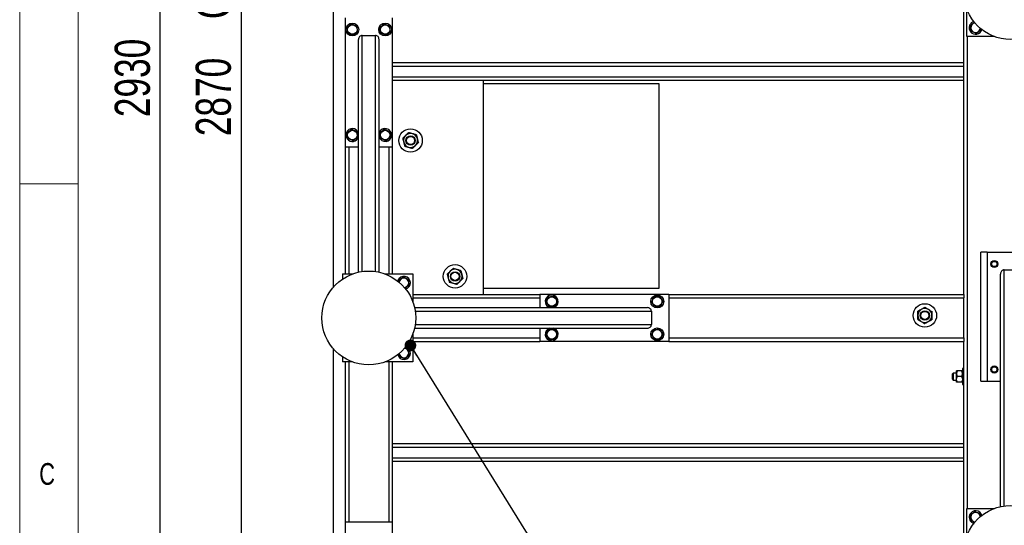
# Model space of a CAD drawing. Header units: millimetres. Extents: x 5 to 589, y 5 to 415.
# Tile 19 of 115: x 5 to 89, y 281 to 324. Entities that reach past the tile are written whole.
import ezdxf

# ---------------------------------------------------------------- set-up
doc = ezdxf.new("R2010")
doc.units = ezdxf.units.MM
doc.layers.add('COTES', color=1, linetype='Continuous')
doc.layers.add('NOTES', color=6, linetype='Continuous')
doc.layers.add('TRAIT-FORT', color=4, linetype='Continuous', lineweight=25)
doc.styles.add('SLDTEXTSTYLE0', font='TXT', dxfattribs={"width": 0.75})
doc.dimstyles.new('SLDDIMSTYLE0', dxfattribs={"dimtxt": 3, "dimasz": 2, "dimexe": 0, "dimexo": 0.0625, "dimgap": 0.75, "dimtad": 1, "dimlfac": 20, "dimrnd": 1e-09, "dimzin": 12, "dimdsep": 46, "dimtxsty": 'SLDTEXTSTYLE0', "dimsah": 1, "dimcen": 0.09, "dimadec": 0, "dimazin": 3, "dimtfac": 1, "dimtofl": 0, "dimtmove": 0, "dimatfit": 3, "dimfxl": 1, "dimfrac": 2, "dimtolj": 1, "dimtzin": 12, "dimarcsym": 0})
doc.dimstyles.new('SLDDIMSTYLE3', dxfattribs={"dimtxt": 0.18, "dimasz": 1, "dimexe": 0, "dimexo": 0.0625, "dimgap": 0, "dimtad": 0, "dimtih": 1, "dimtoh": 1, "dimdec": 0, "dimrnd": 1e-09, "dimzin": 0, "dimdsep": 46, "dimtxsty": 'Standard', "dimblk1": 'DOT', "dimblk2": 'DOT', "dimsah": 1, "dimcen": 0.09, "dimadec": 0, "dimazin": 0, "dimtfac": 1, "dimtdec": 0, "dimtofl": 0, "dimtmove": 0, "dimatfit": 3, "dimldrblk": 'DOT', "dimfxl": 1, "dimfrac": 2, "dimtolj": 1, "dimtzin": 0, "dimarcsym": 0})

# ---------------------------------------------------------------- blocks, each defined once
blk = doc.blocks.new('_D_6')
at = {"layer": 'COTES', "color": 1, "transparency": 16777216}
for p, q in [((31.77, 397.052), (22.877, 397.052)), ((23.877, 397.052), (23.877, 253.552)), ((48.37, 253.552), (22.877, 253.552))]:
    blk.add_line(p, q, dxfattribs=at)
for points in [[(23.877, 397.052), (23.377, 395.052), (24.377, 395.052)], [(23.877, 253.552), (24.377, 255.552), (23.377, 255.552)]]:
    blk.add_solid(points, dxfattribs=at)
at = {"layer": 'COTES', "color": 1, "transparency": 16777216, "char_height": 3, "attachment_point": 1, "rotation": 90, "style": 'SLDTEXTSTYLE0'}
for s, insert in [('Cadre', (20.009, 324.042)), ('2870', (20.009, 314.05))]:
    blk.add_mtext(s, dxfattribs=dict(at, insert=insert))
blk = doc.blocks.new('_D_7')
at = {"layer": 'COTES', "color": 1, "transparency": 16777216}
for p, q in [((30.77, 398.552), (15.973, 398.552)), ((16.973, 252.052), (16.973, 398.552)), ((30.77, 252.052), (15.973, 252.052))]:
    blk.add_line(p, q, dxfattribs=at)
for points in [[(16.973, 398.552), (16.473, 396.552), (17.473, 396.552)], [(16.973, 252.052), (17.473, 254.052), (16.473, 254.052)]]:
    blk.add_solid(points, dxfattribs=at)
at = {"layer": 'COTES', "color": 1, "transparency": 16777216, "char_height": 3, "attachment_point": 1, "rotation": 90, "style": 'SLDTEXTSTYLE0'}
for s, insert in [('Toles', (13.106, 325.667)), ('2930', (13.106, 315.675))]:
    blk.add_mtext(s, dxfattribs=dict(at, insert=insert))
blk = doc.blocks.new('_DOT')
at = {"color": 0, "linetype": 'ByBlock', "lineweight": -2}
blk.add_line((-0.5, 0), (-1, 0), dxfattribs=at)
at = {"color": 0, "linetype": 'ByBlock', "const_width": 0.5}
blk.add_lwpolyline([(-0.25, 0, 1), (0.25, 0, 1)], format="xyb", close=True, dxfattribs=at)

msp = doc.modelspace()

# ---------------------------------------------------------------- linework, layer by layer
at = {"color": 7, "linetype": 'Continuous', "lineweight": 18}
for p, q in [((5, 415), (5, 5)), ((10, 410), (10, 10)), ((5, 310), (10, 310))]:
    msp.add_line(p, q, dxfattribs=at)
at = {"layer": 'TRAIT-FORT', "color": 4, "linetype": 'Continuous', "lineweight": 25}
for p, q in [((31.77027, 301.19771), (31.77027, 392.40621)), ((85.52027, 300.55196), (85.52027, 365.30196)), ((32.77027, 324.15196), (32.77027, 313.15196)), ((36.77027, 324.15196), (36.77027, 313.15196)), ((85.77027, 322.55196), (85.77027, 324.91002)), ((34.19527, 322.65196), (35.34527, 322.65196)), ((34.19527, 302.51042), (34.19527, 322.65196)), ((35.34527, 302.51042), (35.34527, 322.65196)), ((88.12832, 322.55196), (85.77027, 322.55196)), ((85.82027, 282.30196), (85.82027, 322.55196)), ((86.97231, 323.11095), (86.9563, 323.23962)), ((33.89527, 302.45508), (33.89527, 322.29637)), ((35.64527, 302.45508), (35.64527, 322.29637)), ((85.52027, 320.30196), (36.77027, 320.30196)), ((85.52027, 320.00196), (36.77027, 320.00196)), ((85.52027, 319.10196), (36.77027, 319.10196)), ((85.52027, 318.80196), (36.77027, 318.80196)), ((44.52027, 318.80196), (44.52027, 300.55196)), ((44.52027, 318.55196), (59.52027, 318.55196)), ((59.52027, 318.55196), (59.52027, 301.05196)), ((35.66222, 314.36264), (35.64527, 314.3159)), ((32.77027, 313.15196), (33.89527, 313.15196)), ((32.77027, 313.15196), (32.77027, 302.30196)), ((33.07027, 313.15196), (33.07027, 302.30196)), ((35.64527, 313.15196), (36.77027, 313.15196)), ((36.47027, 313.15196), (36.47027, 302.30196)), ((36.77027, 313.15196), (36.77027, 302.30196)), ((86.97027, 293.15196), (86.97027, 304.15196)), ((87.52027, 304.15196), (86.97027, 304.15196)), ((87.52027, 304.15196), (87.52027, 293.15196)), ((87.52027, 304.15196), (91.52027, 304.15196)), ((32.52027, 302.30196), (33.37832, 302.30196)), ((32.52027, 302.30196), (32.52027, 301.85915)), ((36.16221, 302.30196), (38.52027, 302.30196)), ((38.52027, 302.30196), (38.52027, 299.9439)), ((88.64527, 282.45508), (88.64527, 302.29637)), ((88.94527, 302.65196), (90.09527, 302.65196)), ((88.94527, 282.51042), (88.94527, 302.65196)), ((37.26222, 301.76264), (37.23765, 301.68914)), ((59.52027, 301.05196), (44.52027, 301.05196)), ((38.52027, 300.55196), (49.37027, 300.55196)), ((38.52027, 300.25196), (49.37027, 300.25196)), ((49.37027, 300.55196), (49.37027, 299.42696)), ((60.37027, 300.55196), (49.37027, 300.55196)), ((60.37027, 300.55196), (60.37027, 296.55196)), ((60.37027, 300.55196), (85.52027, 300.55196)), ((60.37027, 300.25196), (85.52027, 300.25196)), ((85.52027, 300.55196), (85.52027, 300.25196)), ((85.52027, 296.85196), (85.52027, 300.25196)), ((38.67339, 299.42696), (58.51467, 299.42696)), ((38.72872, 299.12696), (58.87027, 299.12696)), ((58.87027, 299.12696), (58.87027, 297.97696)), ((38.67339, 297.67696), (58.51467, 297.67696)), ((38.72872, 297.97696), (58.87027, 297.97696)), ((49.37027, 297.67696), (49.37027, 296.55196)), ((50.58094, 297.66001), (50.5342, 297.67696)), ((38.52027, 297.16002), (38.52027, 294.80196)), ((38.52027, 296.85196), (49.37027, 296.85196)), ((38.52027, 296.55196), (49.37027, 296.55196)), ((60.37027, 296.55196), (49.37027, 296.55196)), ((60.37027, 296.85196), (85.52027, 296.85196)), ((60.37027, 296.55196), (85.52027, 296.55196)), ((85.52027, 296.85196), (85.52027, 296.55196)), ((85.52027, 257.55196), (85.52027, 296.55196)), ((31.77027, 258.19771), (31.77027, 295.90621)), ((32.52027, 295.24477), (32.52027, 294.80196)), ((33.37832, 294.80196), (32.52027, 294.80196)), ((32.77027, 294.80196), (32.77027, 281.15196)), ((33.07027, 294.80196), (33.07027, 281.15196)), ((38.52027, 294.80196), (36.16221, 294.80196)), ((36.47027, 294.80196), (36.47027, 281.15196)), ((36.77027, 294.80196), (36.77027, 281.15196)), ((84.89527, 293.78946), (84.89527, 294.02696)), ((85.32178, 294.02696), (84.96875, 294.02696)), ((85.52027, 294.22696), (85.39527, 294.22696)), ((85.39527, 294.22696), (85.39527, 293.48755)), ((84.62027, 293.85196), (84.54527, 293.77696)), ((84.54527, 293.55196), (84.54527, 293.77696)), ((84.54527, 293.32696), (84.54527, 293.55196)), ((84.54527, 293.32696), (84.62027, 293.25196)), ((84.89527, 293.85196), (84.62027, 293.85196)), ((84.62027, 293.85196), (84.62027, 293.55196)), ((84.62027, 293.55196), (84.62027, 293.25196)), ((84.62027, 293.25196), (84.89527, 293.25196)), ((84.89527, 293.31446), (84.89527, 293.78946)), ((84.89527, 293.07696), (84.89527, 293.31446)), ((85.32178, 293.55196), (84.96875, 293.55196)), ((85.32178, 293.07696), (84.96875, 293.07696)), ((85.39527, 293.48755), (85.39527, 292.87696)), ((86.97027, 293.15196), (87.52027, 293.15196)), ((87.52027, 293.15196), (88.64527, 293.15196)), ((85.39527, 292.87696), (85.52027, 292.87696)), ((85.52027, 287.80196), (36.77027, 287.80196)), ((85.52027, 287.50196), (36.77027, 287.50196)), ((85.52027, 286.60196), (36.77027, 286.60196)), ((85.52027, 286.30196), (36.77027, 286.30196)), ((85.77027, 279.9439), (85.77027, 282.30196)), ((85.77027, 282.30196), (88.12832, 282.30196)), ((32.77027, 281.15196), (32.77027, 270.15196)), ((32.77027, 281.15196), (36.77027, 281.15196)), ((36.77027, 281.15196), (36.77027, 270.15196))]:
    msp.add_line(p, q, dxfattribs=at)
for centre, radius in [((89.52027, 326.30196), 4), ((33.37027, 323.15196), 0.55), ((33.37027, 323.15196), 0.40375), ((36.17027, 323.15196), 0.55), ((36.17027, 323.15196), 0.40375), ((33.37027, 314.15196), 0.40375), ((36.17027, 314.15196), 0.40375), ((38.33252, 313.68583), 1), ((38.33252, 313.68583), 0.4), ((38.33252, 313.68583), 0.345), ((88.12027, 303.15196), 0.3), ((88.12027, 303.15196), 0.225), ((34.77027, 298.55196), 4), ((42.12723, 302.09726), 1), ((42.12723, 302.09726), 0.4), ((42.12723, 302.09726), 0.345), ((50.37027, 299.95196), 0.40375), ((59.37027, 299.95196), 0.55), ((59.37027, 299.95196), 0.40375), ((82.19292, 298.7622), 1), ((82.19292, 298.7622), 0.4), ((82.19292, 298.7622), 0.345), ((50.37027, 297.15196), 0.40375), ((59.37027, 297.15196), 0.55), ((59.37027, 297.15196), 0.40375), ((88.12027, 294.15196), 0.3), ((88.12027, 294.15196), 0.225), ((89.52027, 278.55196), 4)]:
    msp.add_circle(centre, radius, dxfattribs=at)
for centre, radius, start, end in [((86.52027, 323.30196), 0.55, 157.4773264, 344.5581608), ((86.52027, 323.30196), 0.55, 105.4418373, 157.4773264), ((86.52027, 323.30196), 0.40375, 95.8590346, 187.0937795), ((86.52027, 323.30196), 0.40375, 187.0937795, 354.1409623), ((33.37027, 314.15196), 0.55, 157.4773264, 342.6585572), ((33.37027, 314.15196), 0.55, 17.3414428, 157.4773264), ((36.17027, 314.15196), 0.55, 197.3414428, 157.4773264), ((38.33252, 313.68583), 0.6, 134.3291347, 194.3291347), ((38.33252, 313.68583), 0.6, 74.3291347, 134.3291347), ((38.33252, 313.68583), 0.6, 14.3291347, 74.3291347), ((38.33252, 313.68583), 0.6, 194.3291347, 254.3291347), ((38.33252, 313.68583), 0.6, 254.3291347, 314.3291347), ((38.33252, 313.68583), 0.6, 314.3291347, 14.3291347), ((42.12723, 302.09726), 0.6, 134.3291347, 194.3291347), ((42.12723, 302.09726), 0.6, 74.3291347, 134.3291347), ((42.12723, 302.09726), 0.6, 14.3291347, 74.3291347), ((37.77027, 301.55196), 0.55, 284.2672678, 157.4773264), ((37.77027, 301.55196), 0.40375, 275.8443994, 174.1555992), ((42.12723, 302.09726), 0.6, 194.3291347, 254.3291347), ((42.12723, 302.09726), 0.6, 254.3291347, 314.3291347), ((42.12723, 302.09726), 0.6, 314.3291347, 14.3291347), ((50.37027, 299.95196), 0.55, 67.4773264, 252.6585572), ((50.37027, 299.95196), 0.55, 287.3414428, 67.4773264), ((82.19292, 298.7622), 0.6, 118.2322245, 178.2322245), ((82.19292, 298.7622), 0.6, 58.2322245, 118.2322245), ((82.19292, 298.7622), 0.6, 358.2322245, 58.2322245), ((82.19292, 298.7622), 0.6, 178.2322245, 238.2322245), ((82.19292, 298.7622), 0.6, 238.2322245, 298.2322245), ((82.19292, 298.7622), 0.6, 298.2322245, 358.2322245), ((50.37027, 297.15196), 0.55, 107.3414428, 67.4773264), ((37.77027, 295.55196), 0.55, 195.4623047, 74.5377068), ((37.77027, 295.55196), 0.40375, 185.8813818, 84.1186281), ((86.52027, 281.55196), 0.55, 157.4773264, 255.750778), ((86.52027, 281.55196), 0.55, 14.38939, 157.4773264), ((86.52027, 281.55196), 0.40375, 5.8426436, 187.0937795), ((86.52027, 281.55196), 0.40375, 187.0937795, 264.1573584)]:
    msp.add_arc(centre, radius, start, end, dxfattribs=at)
for centre, major_axis, start_param, end_param in [((34.19527, 322.29637), (0, 0.35559), 0, 1.57079633), ((35.34527, 322.29637), (0, 0.35559), 4.71238898, 6.28318531), ((88.94527, 302.29637), (0, 0.35559), 0, 1.57079633), ((58.51467, 299.12696), (0.35559, 0), 0, 1.57079633), ((58.51467, 297.97696), (0.35559, 0), 4.71238898, 6.28318531)]:
    msp.add_ellipse(centre, major_axis=major_axis, ratio=0.84366149, start_param=start_param, end_param=end_param, dxfattribs=at)
for points, knots in [([(33.30966, 323.63895), (33.27569, 323.61326), (33.207, 323.56133), (33.10523, 323.48438), (33.00795, 323.41082), (32.94831, 323.36573), (32.91822, 323.34297)], [0, 0, 0, 0, 0.26460494, 0.53494775, 0.76534313, 1, 1, 1, 1]), ([(32.97882, 322.85598), (32.97111, 322.91794), (32.95836, 323.02041), (32.93986, 323.16904), (32.92742, 323.26904), (32.92026, 323.32655), (32.91822, 323.34297)], [0, 0, 0, 0, 0.385549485, 0.637641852, 0.896546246, 1, 1, 1, 1]), ([(33.30966, 323.63895), (33.3489, 323.62237), (33.42822, 323.58886), (33.54574, 323.5392), (33.65808, 323.49173), (33.72696, 323.46262), (33.76171, 323.44794)], [0, 0, 0, 0, 0.26460494, 0.53494775, 0.76534313, 1, 1, 1, 1]), ([(33.82231, 322.96095), (33.8146, 323.02291), (33.80185, 323.12538), (33.78335, 323.27401), (33.77091, 323.37401), (33.76375, 323.43152), (33.76171, 323.44794)], [0, 0, 0, 0, 0.38554949, 0.63764185, 0.89654625, 1, 1, 1, 1]), ([(36.10966, 323.63895), (36.07569, 323.61326), (36.007, 323.56133), (35.90523, 323.48438), (35.80795, 323.41082), (35.74831, 323.36573), (35.71822, 323.34297)], [0, 0, 0, 0, 0.26460494, 0.53494775, 0.76534313, 1, 1, 1, 1]), ([(35.77882, 322.85598), (35.77111, 322.91794), (35.75836, 323.02041), (35.73986, 323.16904), (35.72742, 323.26904), (35.72026, 323.32655), (35.71822, 323.34297)], [0, 0, 0, 0, 0.385549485, 0.637641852, 0.896546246, 1, 1, 1, 1]), ([(36.10966, 323.63895), (36.1489, 323.62237), (36.22822, 323.58886), (36.34574, 323.5392), (36.45808, 323.49173), (36.52696, 323.46262), (36.56171, 323.44794)], [0, 0, 0, 0, 0.26460494, 0.53494775, 0.76534313, 1, 1, 1, 1]), ([(36.62231, 322.96095), (36.6146, 323.02291), (36.60185, 323.12538), (36.58335, 323.27401), (36.57091, 323.37401), (36.56375, 323.43152), (36.56171, 323.44794)], [0, 0, 0, 0, 0.38554949, 0.63764185, 0.89654625, 1, 1, 1, 1]), ([(86.43212, 323.76813), (86.40725, 323.74932), (86.34764, 323.70425), (86.25521, 323.63436), (86.15796, 323.56082), (86.09831, 323.51573), (86.06822, 323.49297)], [0, 0, 0, 0, 0.20832869, 0.49935953, 0.74738596, 1, 1, 1, 1]), ([(86.12882, 323.00598), (86.12111, 323.06794), (86.10836, 323.17041), (86.08986, 323.31904), (86.07742, 323.41904), (86.07026, 323.47655), (86.06822, 323.49297)], [0, 0, 0, 0, 0.385549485, 0.637641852, 0.896546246, 1, 1, 1, 1]), ([(33.43087, 322.66497), (33.39164, 322.68155), (33.31231, 322.71506), (33.19479, 322.76472), (33.08245, 322.81219), (33.01357, 322.8413), (32.97882, 322.85598)], [0, 0, 0, 0, 0.26460494, 0.53494775, 0.76534313, 1, 1, 1, 1]), ([(33.43087, 322.66497), (33.46484, 322.69066), (33.53353, 322.74259), (33.6353, 322.81954), (33.73258, 322.8931), (33.79222, 322.93819), (33.82231, 322.96095)], [0, 0, 0, 0, 0.26460494, 0.53494775, 0.76534313, 1, 1, 1, 1]), ([(36.23087, 322.66497), (36.19164, 322.68155), (36.11231, 322.71506), (35.99479, 322.76472), (35.88245, 322.81219), (35.81357, 322.8413), (35.77882, 322.85598)], [0, 0, 0, 0, 0.26460494, 0.53494775, 0.76534313, 1, 1, 1, 1]), ([(36.23087, 322.66497), (36.26484, 322.69066), (36.33353, 322.74259), (36.4353, 322.81954), (36.53258, 322.8931), (36.59222, 322.93819), (36.62231, 322.96095)], [0, 0, 0, 0, 0.26460494, 0.53494775, 0.76534313, 1, 1, 1, 1]), ([(86.58087, 322.81497), (86.54164, 322.83155), (86.46231, 322.86506), (86.34479, 322.91472), (86.23245, 322.96219), (86.16357, 322.9913), (86.12882, 323.00598)], [0, 0, 0, 0, 0.26460494, 0.53494775, 0.76534313, 1, 1, 1, 1]), ([(86.58087, 322.81497), (86.61484, 322.84066), (86.68353, 322.89259), (86.7853, 322.96954), (86.88258, 323.0431), (86.94222, 323.08819), (86.97231, 323.11095)], [0, 0, 0, 0, 0.26460494, 0.53494775, 0.76534313, 1, 1, 1, 1]), ([(33.30966, 314.63895), (33.27569, 314.61326), (33.207, 314.56133), (33.10523, 314.48438), (33.00795, 314.41082), (32.94831, 314.36573), (32.91822, 314.34297)], [0, 0, 0, 0, 0.26460494, 0.53494775, 0.76534313, 1, 1, 1, 1]), ([(32.97882, 313.85598), (32.97111, 313.91794), (32.95836, 314.02041), (32.93986, 314.16904), (32.92742, 314.26904), (32.92026, 314.32655), (32.91822, 314.34297)], [0, 0, 0, 0, 0.385549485, 0.637641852, 0.896546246, 1, 1, 1, 1]), ([(33.30966, 314.63895), (33.3489, 314.62237), (33.42822, 314.58886), (33.54574, 314.5392), (33.65808, 314.49173), (33.72696, 314.46262), (33.76171, 314.44794)], [0, 0, 0, 0, 0.26460494, 0.53494775, 0.76534313, 1, 1, 1, 1]), ([(33.82231, 313.96095), (33.8146, 314.02291), (33.80185, 314.12538), (33.78335, 314.27401), (33.77091, 314.37401), (33.76375, 314.43152), (33.76171, 314.44794)], [0, 0, 0, 0, 0.38554949, 0.63764185, 0.89654625, 1, 1, 1, 1]), ([(36.10966, 314.63895), (36.07569, 314.61326), (36.007, 314.56133), (35.90523, 314.48438), (35.80795, 314.41082), (35.74831, 314.36573), (35.71822, 314.34297)], [0, 0, 0, 0, 0.26460494, 0.53494775, 0.76534313, 1, 1, 1, 1]), ([(35.77882, 313.85598), (35.77111, 313.91794), (35.75836, 314.02041), (35.73986, 314.16904), (35.72742, 314.26904), (35.72026, 314.32655), (35.71822, 314.34297)], [0, 0, 0, 0, 0.385549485, 0.637641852, 0.896546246, 1, 1, 1, 1]), ([(36.10966, 314.63895), (36.1489, 314.62237), (36.22822, 314.58886), (36.34574, 314.5392), (36.45808, 314.49173), (36.52696, 314.46262), (36.56171, 314.44794)], [0, 0, 0, 0, 0.26460494, 0.53494775, 0.76534313, 1, 1, 1, 1]), ([(36.62231, 313.96095), (36.6146, 314.02291), (36.60185, 314.12538), (36.58335, 314.27401), (36.57091, 314.37401), (36.56375, 314.43152), (36.56171, 314.44794)], [0, 0, 0, 0, 0.38554949, 0.63764185, 0.89654625, 1, 1, 1, 1]), ([(37.66545, 313.87297), (37.68223, 313.88936), (37.71588, 313.92223), (37.76894, 313.97406), (37.8244, 314.02824), (37.87306, 314.07577), (37.90287, 314.10489), (37.91325, 314.11503)], [0, 0, 0, 0, 0.21551724, 0.43222674, 0.65445839, 0.87968929, 1, 1, 1, 1]), ([(37.91325, 314.11503), (37.9348, 314.13608), (37.97835, 314.17862), (38.04173, 314.24053), (38.10301, 314.3004), (38.14165, 314.33814), (38.16105, 314.3571)], [0, 0, 0, 0, 0.249576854, 0.504361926, 0.75104582, 1, 1, 1, 1]), ([(38.49459, 314.26353), (38.46558, 314.27166), (38.40697, 314.28811), (38.32166, 314.31204), (38.23917, 314.33518), (38.18717, 314.34977), (38.16105, 314.3571)], [0, 0, 0, 0, 0.24957685, 0.50436193, 0.75104582, 1, 1, 1, 1]), ([(38.82812, 314.16996), (38.80554, 314.17629), (38.76025, 314.189), (38.68883, 314.20903), (38.61418, 314.22998), (38.54869, 314.24835), (38.50856, 314.25961), (38.49459, 314.26353)], [0, 0, 0, 0, 0.21551724, 0.43222674, 0.65445839, 0.87968929, 1, 1, 1, 1]), ([(38.82812, 314.16996), (38.8331, 314.15048), (38.84307, 314.11145), (38.86202, 314.03725), (38.88553, 313.94522), (38.90433, 313.87162), (38.91385, 313.83433)], [0, 0, 0, 0, 0.18501599, 0.37074143, 0.68116385, 1, 1, 1, 1]), ([(33.43087, 313.66497), (33.39164, 313.68155), (33.31231, 313.71506), (33.19479, 313.76472), (33.08245, 313.81219), (33.01357, 313.8413), (32.97882, 313.85598)], [0, 0, 0, 0, 0.26460494, 0.53494775, 0.76534313, 1, 1, 1, 1]), ([(33.43087, 313.66497), (33.46484, 313.69066), (33.53353, 313.74259), (33.6353, 313.81954), (33.73258, 313.8931), (33.79222, 313.93819), (33.82231, 313.96095)], [0, 0, 0, 0, 0.26460494, 0.53494775, 0.76534313, 1, 1, 1, 1]), ([(36.23087, 313.66497), (36.19164, 313.68155), (36.11231, 313.71506), (35.99479, 313.76472), (35.88245, 313.81219), (35.81357, 313.8413), (35.77882, 313.85598)], [0, 0, 0, 0, 0.26460494, 0.53494775, 0.76534313, 1, 1, 1, 1]), ([(36.23087, 313.66497), (36.26484, 313.69066), (36.33353, 313.74259), (36.4353, 313.81954), (36.53258, 313.8931), (36.59222, 313.93819), (36.62231, 313.96095)], [0, 0, 0, 0, 0.26460494, 0.53494775, 0.76534313, 1, 1, 1, 1]), ([(37.66545, 313.87297), (37.67043, 313.85349), (37.6804, 313.81447), (37.69503, 313.75719), (37.70917, 313.70183), (37.72283, 313.64834), (37.73688, 313.59336), (37.7464, 313.55606), (37.75119, 313.53734)], [0, 0, 0, 0, 0.18491158, 0.37053221, 0.5253481, 0.68099717, 0.8398193, 1, 1, 1, 1]), ([(37.75119, 313.53734), (37.75266, 313.53157), (37.76462, 313.48474), (37.7874, 313.39557), (37.81446, 313.28964), (37.8306, 313.22646), (37.83692, 313.2017)], [0, 0, 0, 0, 0.04940377, 0.40100021, 0.76531448, 1, 1, 1, 1]), ([(38.75179, 313.25663), (38.73024, 313.23558), (38.6867, 313.19304), (38.62331, 313.13113), (38.56203, 313.07126), (38.52339, 313.03352), (38.50399, 313.01456)], [0, 0, 0, 0, 0.24957685, 0.50436193, 0.75104582, 1, 1, 1, 1]), ([(38.99959, 313.49869), (38.98281, 313.4823), (38.94916, 313.44943), (38.89611, 313.3976), (38.84064, 313.34343), (38.79198, 313.29589), (38.76217, 313.26677), (38.75179, 313.25663)], [0, 0, 0, 0, 0.21551724, 0.43222674, 0.65445839, 0.87968929, 1, 1, 1, 1]), ([(38.91385, 313.83433), (38.91533, 313.82856), (38.92729, 313.78173), (38.95007, 313.69256), (38.97713, 313.58663), (38.99326, 313.52345), (38.99959, 313.49869)], [0, 0, 0, 0, 0.049403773, 0.401000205, 0.765314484, 1, 1, 1, 1]), ([(37.83692, 313.2017), (37.8595, 313.19537), (37.9048, 313.18266), (37.97621, 313.16263), (38.05086, 313.14168), (38.11635, 313.12331), (38.15648, 313.11205), (38.17045, 313.10813)], [0, 0, 0, 0, 0.21551724, 0.43222674, 0.65445839, 0.87968929, 1, 1, 1, 1]), ([(38.17045, 313.10813), (38.19946, 313.1), (38.25807, 313.08355), (38.34338, 313.05962), (38.42587, 313.03648), (38.47787, 313.02189), (38.50399, 313.01456)], [0, 0, 0, 0, 0.24957685, 0.50436193, 0.75104582, 1, 1, 1, 1]), ([(41.46017, 302.2844), (41.47695, 302.30079), (41.5106, 302.33366), (41.56365, 302.38549), (41.61911, 302.43966), (41.66777, 302.4872), (41.69759, 302.51632), (41.70797, 302.52646)], [0, 0, 0, 0, 0.215517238, 0.432226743, 0.654458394, 0.879689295, 1, 1, 1, 1]), ([(41.70797, 302.52646), (41.72952, 302.54751), (41.77306, 302.59005), (41.83644, 302.65196), (41.89773, 302.71183), (41.93636, 302.74957), (41.95577, 302.76853)], [0, 0, 0, 0, 0.249576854, 0.504361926, 0.75104582, 1, 1, 1, 1]), ([(42.2893, 302.67496), (42.2603, 302.68309), (42.20169, 302.69954), (42.11638, 302.72347), (42.03389, 302.74661), (41.98189, 302.7612), (41.95577, 302.76853)], [0, 0, 0, 0, 0.24957685, 0.50436193, 0.75104582, 1, 1, 1, 1]), ([(42.62284, 302.58139), (42.60025, 302.58772), (42.55496, 302.60043), (42.48355, 302.62046), (42.4089, 302.64141), (42.3434, 302.65978), (42.30327, 302.67104), (42.2893, 302.67496)], [0, 0, 0, 0, 0.21551724, 0.43222674, 0.65445839, 0.87968929, 1, 1, 1, 1]), ([(42.62284, 302.58139), (42.62781, 302.56191), (42.63778, 302.52288), (42.65673, 302.44868), (42.68024, 302.35664), (42.69904, 302.28305), (42.70857, 302.24575)], [0, 0, 0, 0, 0.18501599, 0.37074143, 0.68116385, 1, 1, 1, 1]), ([(37.70966, 302.03895), (37.67569, 302.01326), (37.607, 301.96133), (37.50523, 301.88438), (37.40795, 301.81082), (37.34831, 301.76573), (37.31822, 301.74297)], [0, 0, 0, 0, 0.26460494, 0.53494775, 0.76534313, 1, 1, 1, 1]), ([(37.33329, 301.62183), (37.3303, 301.64589), (37.3252, 301.68684), (37.32026, 301.72658), (37.31822, 301.74297)], [0, 0, 0, 0, 0.587566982, 1, 1, 1, 1]), ([(37.70966, 302.03895), (37.7489, 302.02237), (37.82822, 301.98886), (37.94574, 301.9392), (38.05808, 301.89173), (38.12696, 301.86262), (38.16171, 301.84794)], [0, 0, 0, 0, 0.26460494, 0.53494775, 0.76534313, 1, 1, 1, 1]), ([(38.22231, 301.36095), (38.2146, 301.42291), (38.20185, 301.52538), (38.18335, 301.67401), (38.17091, 301.77401), (38.16375, 301.83152), (38.16171, 301.84794)], [0, 0, 0, 0, 0.38554949, 0.63764185, 0.89654625, 1, 1, 1, 1]), ([(41.46017, 302.2844), (41.46514, 302.26492), (41.47511, 302.2259), (41.48974, 302.16862), (41.50388, 302.11326), (41.51755, 302.05977), (41.53159, 302.00479), (41.54112, 301.96749), (41.5459, 301.94876)], [0, 0, 0, 0, 0.18491158, 0.37053221, 0.5253481, 0.68099717, 0.8398193, 1, 1, 1, 1]), ([(41.5459, 301.94876), (41.54737, 301.943), (41.55934, 301.89617), (41.58211, 301.807), (41.60917, 301.70107), (41.62531, 301.63789), (41.63163, 301.61313)], [0, 0, 0, 0, 0.04940377, 0.40100021, 0.76531448, 1, 1, 1, 1]), ([(41.63163, 301.61313), (41.65422, 301.6068), (41.69951, 301.59409), (41.77092, 301.57406), (41.84557, 301.55311), (41.91107, 301.53474), (41.9512, 301.52348), (41.96517, 301.51956)], [0, 0, 0, 0, 0.21551724, 0.43222674, 0.65445839, 0.87968929, 1, 1, 1, 1]), ([(41.96517, 301.51956), (41.99417, 301.51143), (42.05278, 301.49498), (42.13809, 301.47105), (42.22058, 301.44791), (42.27258, 301.43332), (42.2987, 301.42599)], [0, 0, 0, 0, 0.24957685, 0.50436193, 0.75104582, 1, 1, 1, 1]), ([(42.5465, 301.66806), (42.52495, 301.64701), (42.48141, 301.60447), (42.41803, 301.54256), (42.35674, 301.48269), (42.31811, 301.44495), (42.2987, 301.42599)], [0, 0, 0, 0, 0.24957685, 0.50436193, 0.75104582, 1, 1, 1, 1]), ([(42.7943, 301.91012), (42.77752, 301.89373), (42.74387, 301.86086), (42.69082, 301.80903), (42.63536, 301.75485), (42.5867, 301.70732), (42.55688, 301.6782), (42.5465, 301.66806)], [0, 0, 0, 0, 0.21551724, 0.43222674, 0.65445839, 0.87968929, 1, 1, 1, 1]), ([(42.70857, 302.24575), (42.71004, 302.23999), (42.722, 302.19316), (42.74478, 302.10399), (42.77184, 301.99806), (42.78798, 301.93488), (42.7943, 301.91012)], [0, 0, 0, 0, 0.049403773, 0.401000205, 0.765314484, 1, 1, 1, 1]), ([(37.85581, 301.08382), (37.88154, 301.10328), (37.94201, 301.149), (38.03532, 301.21956), (38.13258, 301.2931), (38.19222, 301.33819), (38.22231, 301.36095)], [0, 0, 0, 0, 0.21401776, 0.50295721, 0.74920129, 1, 1, 1, 1]), ([(49.88327, 299.89136), (49.89985, 299.93059), (49.93337, 300.00991), (49.98303, 300.12743), (50.0305, 300.23978), (50.0596, 300.30865), (50.07429, 300.3434)], [0, 0, 0, 0, 0.26460494, 0.53494775, 0.76534313, 1, 1, 1, 1]), ([(49.88327, 299.89136), (49.90896, 299.85738), (49.9609, 299.7887), (50.03785, 299.68693), (50.1114, 299.58964), (50.1565, 299.53), (50.17925, 299.49991)], [0, 0, 0, 0, 0.26460494, 0.53494775, 0.76534313, 1, 1, 1, 1]), ([(50.07429, 300.3434), (50.13625, 300.35112), (50.23872, 300.36387), (50.38735, 300.38236), (50.48734, 300.39481), (50.54486, 300.40197), (50.56128, 300.40401)], [0, 0, 0, 0, 0.38554949, 0.63764185, 0.89654625, 1, 1, 1, 1]), ([(50.85726, 300.01256), (50.83157, 300.04654), (50.77963, 300.11522), (50.70268, 300.21699), (50.62913, 300.31428), (50.58403, 300.37392), (50.56128, 300.40401)], [0, 0, 0, 0, 0.26460494, 0.53494775, 0.76534313, 1, 1, 1, 1]), ([(50.85726, 300.01256), (50.84068, 299.97333), (50.80716, 299.89401), (50.7575, 299.77649), (50.71003, 299.66414), (50.68093, 299.59527), (50.66625, 299.56052)], [0, 0, 0, 0, 0.26460494, 0.53494775, 0.76534313, 1, 1, 1, 1]), ([(58.88327, 299.89136), (58.89985, 299.93059), (58.93337, 300.00991), (58.98303, 300.12743), (59.0305, 300.23978), (59.0596, 300.30865), (59.07429, 300.3434)], [0, 0, 0, 0, 0.26460494, 0.53494775, 0.76534313, 1, 1, 1, 1]), ([(58.88327, 299.89136), (58.90896, 299.85738), (58.9609, 299.7887), (59.03785, 299.68693), (59.1114, 299.58964), (59.1565, 299.53), (59.17925, 299.49991)], [0, 0, 0, 0, 0.26460494, 0.53494775, 0.76534313, 1, 1, 1, 1]), ([(59.07429, 300.3434), (59.13625, 300.35112), (59.23872, 300.36387), (59.38735, 300.38236), (59.48734, 300.39481), (59.54486, 300.40197), (59.56128, 300.40401)], [0, 0, 0, 0, 0.38554949, 0.63764185, 0.89654625, 1, 1, 1, 1]), ([(59.85726, 300.01256), (59.83157, 300.04654), (59.77963, 300.11522), (59.70268, 300.21699), (59.62913, 300.31428), (59.58403, 300.37392), (59.56128, 300.40401)], [0, 0, 0, 0, 0.26460494, 0.53494775, 0.76534313, 1, 1, 1, 1]), ([(59.85726, 300.01256), (59.84068, 299.97333), (59.80716, 299.89401), (59.7575, 299.77649), (59.71003, 299.66414), (59.68093, 299.59527), (59.66625, 299.56052)], [0, 0, 0, 0, 0.26460494, 0.53494775, 0.76534313, 1, 1, 1, 1]), ([(50.17925, 299.49991), (50.24122, 299.50762), (50.34369, 299.52037), (50.49232, 299.53887), (50.59231, 299.55131), (50.64983, 299.55847), (50.66625, 299.56052)], [0, 0, 0, 0, 0.38554949, 0.63764185, 0.89654625, 1, 1, 1, 1]), ([(59.17925, 299.49991), (59.24122, 299.50762), (59.34369, 299.52037), (59.49232, 299.53887), (59.59231, 299.55131), (59.64983, 299.55847), (59.66625, 299.56052)], [0, 0, 0, 0, 0.38554949, 0.63764185, 0.89654625, 1, 1, 1, 1]), ([(81.5932, 298.78071), (81.59413, 298.81082), (81.59601, 298.87166), (81.59874, 298.96023), (81.60138, 299.04586), (81.60305, 299.09984), (81.60389, 299.12696)], [0, 0, 0, 0, 0.24957685, 0.50436193, 0.75104582, 1, 1, 1, 1]), ([(81.90909, 299.29083), (81.88255, 299.27658), (81.82892, 299.24778), (81.75085, 299.20587), (81.67537, 299.16534), (81.62779, 299.13979), (81.60389, 299.12696)], [0, 0, 0, 0, 0.24957685, 0.50436193, 0.75104582, 1, 1, 1, 1]), ([(82.21429, 299.45469), (82.19362, 299.4436), (82.15218, 299.42135), (82.08683, 299.38626), (82.01852, 299.34958), (81.95859, 299.31741), (81.92187, 299.29769), (81.90909, 299.29083)], [0, 0, 0, 0, 0.215517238, 0.432226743, 0.654458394, 0.879689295, 1, 1, 1, 1]), ([(82.21429, 299.45469), (82.23138, 299.44411), (82.26563, 299.4229), (82.33073, 299.38258), (82.4115, 299.33257), (82.47608, 299.29258), (82.5088, 299.27232)], [0, 0, 0, 0, 0.18501599, 0.37074143, 0.68116385, 1, 1, 1, 1]), ([(82.5088, 299.27232), (82.51386, 299.26918), (82.55495, 299.24374), (82.6332, 299.19528), (82.72615, 299.13772), (82.78159, 299.10339), (82.80332, 299.08994)], [0, 0, 0, 0, 0.04940377, 0.40100021, 0.76531448, 1, 1, 1, 1]), ([(82.80332, 299.08994), (82.80259, 299.06649), (82.80114, 299.01948), (82.79885, 298.94534), (82.79646, 298.86785), (82.79436, 298.79986), (82.79308, 298.7582), (82.79263, 298.74369)], [0, 0, 0, 0, 0.21551724, 0.43222674, 0.65445839, 0.87968929, 1, 1, 1, 1]), ([(81.58251, 298.43447), (81.58324, 298.45791), (81.58469, 298.50493), (81.58698, 298.57906), (81.58937, 298.65656), (81.59147, 298.72455), (81.59275, 298.76621), (81.5932, 298.78071)], [0, 0, 0, 0, 0.215517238, 0.432226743, 0.654458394, 0.879689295, 1, 1, 1, 1]), ([(81.58251, 298.43447), (81.5996, 298.42388), (81.63385, 298.40268), (81.68411, 298.37155), (81.73269, 298.34147), (81.77962, 298.31241), (81.82787, 298.28253), (81.8606, 298.26227), (81.87703, 298.25209)], [0, 0, 0, 0, 0.18491158, 0.37053221, 0.5253481, 0.68099717, 0.8398193, 1, 1, 1, 1]), ([(81.87703, 298.25209), (81.88209, 298.24895), (81.92318, 298.22351), (82.00143, 298.17506), (82.09438, 298.1175), (82.14982, 298.08316), (82.17154, 298.06971)], [0, 0, 0, 0, 0.049403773, 0.401000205, 0.765314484, 1, 1, 1, 1]), ([(82.17154, 298.06971), (82.19221, 298.08081), (82.23365, 298.10306), (82.299, 298.13814), (82.36731, 298.17482), (82.42724, 298.207), (82.46396, 298.22672), (82.47674, 298.23358)], [0, 0, 0, 0, 0.21551724, 0.43222674, 0.65445839, 0.87968929, 1, 1, 1, 1]), ([(82.47674, 298.23358), (82.50328, 298.24783), (82.55691, 298.27663), (82.63498, 298.31854), (82.71046, 298.35907), (82.75804, 298.38462), (82.78194, 298.39745)], [0, 0, 0, 0, 0.24957685, 0.50436193, 0.75104582, 1, 1, 1, 1]), ([(82.79263, 298.74369), (82.7917, 298.71359), (82.78982, 298.65274), (82.78709, 298.56418), (82.78445, 298.47855), (82.78278, 298.42456), (82.78194, 298.39745)], [0, 0, 0, 0, 0.24957685, 0.50436193, 0.75104582, 1, 1, 1, 1]), ([(49.88327, 297.09136), (49.89985, 297.13059), (49.93337, 297.20991), (49.98303, 297.32743), (50.0305, 297.43978), (50.0596, 297.50865), (50.07429, 297.5434)], [0, 0, 0, 0, 0.26460494, 0.53494775, 0.76534313, 1, 1, 1, 1]), ([(50.07429, 297.5434), (50.13625, 297.55112), (50.23872, 297.56387), (50.38735, 297.58236), (50.48734, 297.59481), (50.54486, 297.60197), (50.56128, 297.60401)], [0, 0, 0, 0, 0.38554949, 0.63764185, 0.89654625, 1, 1, 1, 1]), ([(50.85726, 297.21256), (50.83157, 297.24654), (50.77963, 297.31522), (50.70268, 297.41699), (50.62913, 297.51428), (50.58403, 297.57392), (50.56128, 297.60401)], [0, 0, 0, 0, 0.26460494, 0.53494775, 0.76534313, 1, 1, 1, 1]), ([(58.88327, 297.09136), (58.89985, 297.13059), (58.93337, 297.20991), (58.98303, 297.32743), (59.0305, 297.43978), (59.0596, 297.50865), (59.07429, 297.5434)], [0, 0, 0, 0, 0.26460494, 0.53494775, 0.76534313, 1, 1, 1, 1]), ([(59.07429, 297.5434), (59.13625, 297.55112), (59.23872, 297.56387), (59.38735, 297.58236), (59.48734, 297.59481), (59.54486, 297.60197), (59.56128, 297.60401)], [0, 0, 0, 0, 0.38554949, 0.63764185, 0.89654625, 1, 1, 1, 1]), ([(59.85726, 297.21256), (59.83157, 297.24654), (59.77963, 297.31522), (59.70268, 297.41699), (59.62913, 297.51428), (59.58403, 297.57392), (59.56128, 297.60401)], [0, 0, 0, 0, 0.26460494, 0.53494775, 0.76534313, 1, 1, 1, 1]), ([(49.88327, 297.09136), (49.90896, 297.05738), (49.9609, 296.9887), (50.03785, 296.88693), (50.1114, 296.78964), (50.1565, 296.73), (50.17925, 296.69991)], [0, 0, 0, 0, 0.26460494, 0.53494775, 0.76534313, 1, 1, 1, 1]), ([(50.17925, 296.69991), (50.24122, 296.70762), (50.34369, 296.72037), (50.49232, 296.73887), (50.59231, 296.75131), (50.64983, 296.75847), (50.66625, 296.76052)], [0, 0, 0, 0, 0.38554949, 0.63764185, 0.89654625, 1, 1, 1, 1]), ([(50.85726, 297.21256), (50.84068, 297.17333), (50.80716, 297.09401), (50.7575, 296.97649), (50.71003, 296.86414), (50.68093, 296.79527), (50.66625, 296.76052)], [0, 0, 0, 0, 0.26460494, 0.53494775, 0.76534313, 1, 1, 1, 1]), ([(58.88327, 297.09136), (58.90896, 297.05738), (58.9609, 296.9887), (59.03785, 296.88693), (59.1114, 296.78964), (59.1565, 296.73), (59.17925, 296.69991)], [0, 0, 0, 0, 0.26460494, 0.53494775, 0.76534313, 1, 1, 1, 1]), ([(59.17925, 296.69991), (59.24122, 296.70762), (59.34369, 296.72037), (59.49232, 296.73887), (59.59231, 296.75131), (59.64983, 296.75847), (59.66625, 296.76052)], [0, 0, 0, 0, 0.38554949, 0.63764185, 0.89654625, 1, 1, 1, 1]), ([(59.85726, 297.21256), (59.84068, 297.17333), (59.80716, 297.09401), (59.7575, 296.97649), (59.71003, 296.86414), (59.68093, 296.79527), (59.66625, 296.76052)], [0, 0, 0, 0, 0.26460494, 0.53494775, 0.76534313, 1, 1, 1, 1]), ([(37.83495, 295.98601), (37.87386, 295.96957), (37.94788, 295.93829), (38.05812, 295.89171), (38.12697, 295.86262), (38.16171, 295.84794)], [0, 0, 0, 0, 0.354382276, 0.674233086, 1, 1, 1, 1]), ([(38.22231, 295.36095), (38.2146, 295.42291), (38.20185, 295.52538), (38.18335, 295.67401), (38.17091, 295.77401), (38.16375, 295.83152), (38.16171, 295.84794)], [0, 0, 0, 0, 0.38554949, 0.63764185, 0.89654625, 1, 1, 1, 1]), ([(37.37882, 295.25598), (37.37111, 295.31791), (37.36106, 295.39873), (37.35073, 295.48173), (37.34831, 295.50114)], [0, 0, 0, 0, 0.76621547, 1, 1, 1, 1]), ([(37.83087, 295.06497), (37.79164, 295.08155), (37.71231, 295.11506), (37.59479, 295.16472), (37.48245, 295.21219), (37.41357, 295.2413), (37.37882, 295.25598)], [0, 0, 0, 0, 0.26460494, 0.53494775, 0.76534313, 1, 1, 1, 1]), ([(37.83087, 295.06497), (37.86484, 295.09066), (37.93353, 295.14259), (38.0353, 295.21954), (38.13258, 295.2931), (38.19222, 295.33819), (38.22231, 295.36095)], [0, 0, 0, 0, 0.26460494, 0.53494775, 0.76534313, 1, 1, 1, 1]), ([(84.96875, 294.02696), (84.95986, 294.01088), (84.94205, 293.97863), (84.92036, 293.92778), (84.90409, 293.87462), (84.89624, 293.82798), (84.89552, 293.79941), (84.89527, 293.78946)], [0, 0, 0, 0, 0.21551689, 0.43222603, 0.65445729, 0.87968778, 1, 1, 1, 1]), ([(84.96875, 294.02696), (84.96108, 294.02696), (84.94572, 294.02696), (84.92224, 294.02696), (84.90038, 294.02696), (84.89698, 294.02696), (84.89527, 294.02696)], [0, 0, 0, 0, 0.18493389, 0.37057618, 0.68107849, 1, 1, 1, 1]), ([(85.39527, 293.78946), (85.39422, 293.81011), (85.3921, 293.85185), (85.37572, 293.91259), (85.35234, 293.97133), (85.332, 294.00836), (85.32178, 294.02696)], [0, 0, 0, 0, 0.24957627, 0.50436073, 0.75104521, 1, 1, 1, 1]), ([(85.39527, 294.02696), (85.39364, 294.02696), (85.39033, 294.02696), (85.36862, 294.02696), (85.34484, 294.02696), (85.32948, 294.02696), (85.32178, 294.02696)], [0, 0, 0, 0, 0.30993156, 0.62942678, 0.81430839, 1, 1, 1, 1]), ([(84.89527, 293.78946), (84.89631, 293.76881), (84.89843, 293.72707), (84.91481, 293.66633), (84.93819, 293.60759), (84.95853, 293.57056), (84.96875, 293.55196)], [0, 0, 0, 0, 0.24957627, 0.50436073, 0.75104521, 1, 1, 1, 1]), ([(84.89527, 293.31446), (84.89631, 293.33511), (84.89843, 293.37685), (84.91481, 293.43759), (84.93819, 293.49633), (84.95853, 293.53336), (84.96875, 293.55196)], [0, 0, 0, 0, 0.24957627, 0.50436073, 0.75104521, 1, 1, 1, 1]), ([(84.96875, 293.07696), (84.95986, 293.09304), (84.94205, 293.12529), (84.92036, 293.17614), (84.90409, 293.2293), (84.89624, 293.27594), (84.89552, 293.30451), (84.89527, 293.31446)], [0, 0, 0, 0, 0.21551689, 0.43222603, 0.65445729, 0.87968778, 1, 1, 1, 1]), ([(84.96875, 293.07696), (84.96108, 293.07696), (84.94572, 293.07696), (84.92224, 293.07696), (84.90038, 293.07696), (84.89698, 293.07696), (84.89527, 293.07696)], [0, 0, 0, 0, 0.18493389, 0.37057618, 0.68107849, 1, 1, 1, 1]), ([(85.32178, 293.55196), (85.33067, 293.56804), (85.34848, 293.60029), (85.37018, 293.65114), (85.38644, 293.7043), (85.39429, 293.75094), (85.39501, 293.77951), (85.39527, 293.78946)], [0, 0, 0, 0, 0.21551689, 0.43222603, 0.65445729, 0.87968778, 1, 1, 1, 1]), ([(85.32178, 293.55196), (85.33067, 293.53588), (85.34848, 293.50363), (85.37018, 293.45278), (85.38644, 293.39962), (85.39429, 293.35298), (85.39501, 293.32441), (85.39527, 293.31446)], [0, 0, 0, 0, 0.21551689, 0.43222603, 0.65445729, 0.87968778, 1, 1, 1, 1]), ([(85.39527, 293.31446), (85.39422, 293.29381), (85.3921, 293.25207), (85.37572, 293.19133), (85.35234, 293.13259), (85.332, 293.09556), (85.32178, 293.07696)], [0, 0, 0, 0, 0.24957627, 0.50436073, 0.75104521, 1, 1, 1, 1]), ([(85.39527, 293.07696), (85.39364, 293.07696), (85.39033, 293.07696), (85.36862, 293.07696), (85.34484, 293.07696), (85.32948, 293.07696), (85.32178, 293.07696)], [0, 0, 0, 0, 0.30993156, 0.62942678, 0.81430839, 1, 1, 1, 1]), ([(86.45966, 282.03895), (86.42569, 282.01326), (86.357, 281.96133), (86.25523, 281.88438), (86.15795, 281.81082), (86.09831, 281.76573), (86.06822, 281.74297)], [0, 0, 0, 0, 0.26460494, 0.53494775, 0.76534313, 1, 1, 1, 1]), ([(86.12882, 281.25598), (86.12111, 281.31794), (86.10836, 281.42041), (86.08986, 281.56904), (86.07742, 281.66904), (86.07026, 281.72655), (86.06822, 281.74297)], [0, 0, 0, 0, 0.385549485, 0.637641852, 0.896546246, 1, 1, 1, 1]), ([(86.45966, 282.03895), (86.4989, 282.02237), (86.57822, 281.98886), (86.69574, 281.9392), (86.80808, 281.89173), (86.87696, 281.86262), (86.91171, 281.84794)], [0, 0, 0, 0, 0.26460494, 0.53494775, 0.76534313, 1, 1, 1, 1]), ([(86.94158, 281.60793), (86.9389, 281.62949), (86.9309, 281.69372), (86.92091, 281.77401), (86.91375, 281.83152), (86.91171, 281.84794)], [0, 0, 0, 0, 0.2651738, 0.7902061, 1, 1, 1, 1]), ([(86.46037, 281.11589), (86.41987, 281.133), (86.34425, 281.16495), (86.23241, 281.21221), (86.16356, 281.2413), (86.12882, 281.25598)], [0, 0, 0, 0, 0.36363123, 0.67889994, 1, 1, 1, 1])]:
    msp.add_open_spline(points, degree=3, knots=knots, dxfattribs=at)

# ---------------------------------------------------------------- texts
at = {"layer": 'NOTES', "color": 211, "insert": (6.66667, 286.16802), "char_height": 1.85208, "attachment_point": 1, "style": 'SLDTEXTSTYLE0'}
msp.add_mtext('C', dxfattribs=at)

# ---------------------------------------------------------------- dimensions: what is measured, and where the dimension line sits
at = {"layer": 'COTES', "color": 1}
for base, p1, p2, text, picture, middle in [((16.97323, 398.55196), (31.77027, 252.05196), (31.77027, 398.55196), '<> Toles', '_D_7', (16.97323, 325.30196)), ((23.87665, 253.55196), (32.77027, 397.05196), (49.37027, 253.55196), '<> Cadre', '_D_6', (23.87665, 325.30196))]:
    dim = msp.add_linear_dim(base=base, p1=p1, p2=p2, angle=90, text=text, dimstyle='SLDDIMSTYLE0', dxfattribs=at)
    dim.commit()
    dim.dimension.update_dxf_attribs({"geometry": picture, "text_midpoint": middle, "dimtype": 160})

# ---------------------------------------------------------------- leaders
at = {"layer": 'NOTES', "color": 211}
msp.add_leader([(38.3204, 296.20293), (67.48428, 249.12756)], dimstyle='SLDDIMSTYLE3', dxfattribs=at)

doc.saveas('drawing.dxf')
